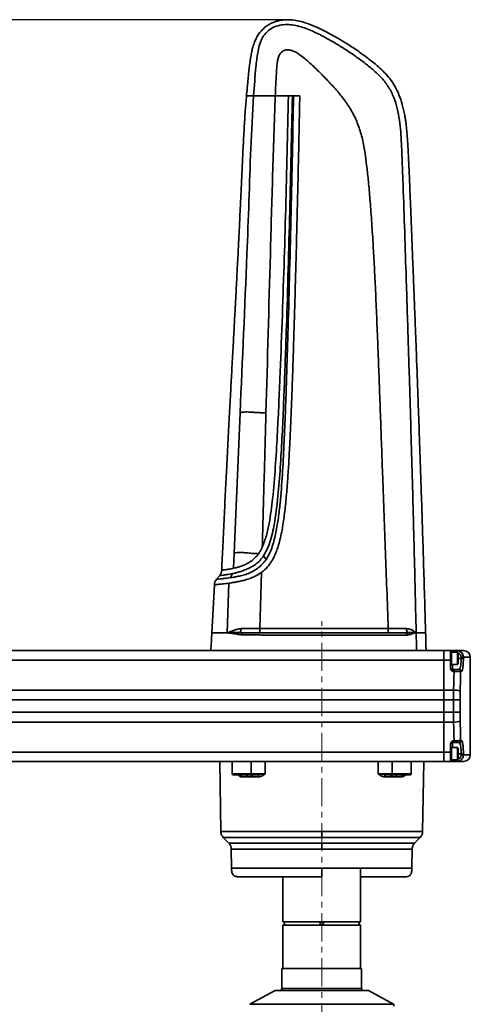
# Model space of a CAD drawing. Header units: millimetres. Extents: x 2633 to 6460, y 1296 to 5553.
# Tile 28 of 29: x 4961 to 5165, y 4302 to 4746. Entities that reach past the tile are written whole.
import ezdxf

# ---------------------------------------------------------------- set-up
doc = ezdxf.new("R2010")
doc.units = ezdxf.units.MM
doc.header["$PDSIZE"] = -1
doc.linetypes.add('CENTER', pattern=[10.16, 6.35, -1.27, 1.27, -1.27])
doc.linetypes.add('CENTERX2', pattern=[20.32, 12.7, -2.54, 2.54, -2.54])
doc.layers.add('中心线层', color=1, linetype='CENTER')
doc.layers.add('标注层', color=7, linetype='Continuous')
doc.dimstyles.new('ISO-25(3)', dxfattribs={"dimtxt": 8, "dimasz": 4.5, "dimexe": 3.5, "dimexo": 0.625, "dimtad": 1, "dimtoh": 1, "dimdec": 1, "dimtxsty": 'Standard', "dimcen": 2.5, "dimclrd": 4, "dimclre": 4, "dimclrt": 3, "dimadec": 0, "dimazin": 0, "dimtfac": 1, "dimtdec": 1, "dimtmove": 1, "dimatfit": 3, "dimfxl": 1, "dimarcsym": 0})

# ---------------------------------------------------------------- blocks, each defined once
blk = doc.blocks.new('_D')
at = {"layer": 'Defpoints', "color": 0, "transparency": 16777216}
for p in [(5081.79, 4746.06), (4012.4, 4171.57), (4172.67, 4171.57)]:
    blk.add_point(p, dxfattribs=at)
at = {"layer": '标注层', "color": 4, "lineweight": -2, "transparency": 16777216}
for p, q in [((5081.16, 4746.06), (4008.9, 4746.06)), ((4012.4, 4741.56), (4012.4, 4176.07)), ((4172.05, 4171.57), (4008.9, 4171.57))]:
    blk.add_line(p, q, dxfattribs=at)
at = {"layer": '标注层', "color": 4, "transparency": 16777216}
for points in [[(4011.65, 4741.56), (4013.15, 4741.56), (4012.4, 4746.06)], [(4011.65, 4176.07), (4013.15, 4176.07), (4012.4, 4171.57)]]:
    blk.add_solid(points, dxfattribs=at)
at = {"layer": '标注层', "color": 3, "transparency": 16777216, "insert": (4002.44, 4500.69), "char_height": 8, "attachment_point": 2, "rotation": 90}
blk.add_mtext('574,5', dxfattribs=at)
blk = doc.blocks.new('_D_4')
at = {"layer": 'Defpoints', "color": 0, "transparency": 16777216}
for p in [(4727.64, 4323.99), (5097.67, 4167.9), (4727.64, 4141.08)]:
    blk.add_point(p, dxfattribs=at)
at = {"layer": '标注层', "color": 4, "lineweight": -2, "transparency": 16777216}
for p, q in [((4727.64, 4323.37), (4727.64, 4137.58)), ((5097.67, 4167.28), (5097.67, 4137.58)), ((5093.17, 4141.08), (4732.14, 4141.08))]:
    blk.add_line(p, q, dxfattribs=at)
at = {"layer": '标注层', "color": 4, "transparency": 16777216}
for points in [[(4732.14, 4141.83), (4732.14, 4140.33), (4727.64, 4141.08)], [(5093.17, 4141.83), (5093.17, 4140.33), (5097.67, 4141.08)]]:
    blk.add_solid(points, dxfattribs=at)
at = {"layer": '标注层', "color": 3, "transparency": 16777216, "insert": (4914.1, 4149.71), "char_height": 8, "attachment_point": 2}
blk.add_mtext('370', dxfattribs=at)

msp = doc.modelspace()

# ---------------------------------------------------------------- linework, layer by layer
at = {"linetype": 'Continuous', "lineweight": 35}
for p, q in [((5066.97, 4711.81), (5066.97, 4711.81)), ((5076.75, 4711.81), (5082.68, 4711.81)), ((5082.68, 4711.81), (5084.43, 4711.81)), ((5085, 4711.81), (5084.43, 4711.81)), ((5085, 4711.81), (5087.8, 4711.81)), ((5058.22, 4505.52), (5060.86, 4568.83)), ((5057.96, 4498.71), (5058.22, 4505.52)), ((5071.44, 4504.31), (5072.6, 4502.68)), ((5051.67, 4495.46), (5050.22, 4493.73)), ((5069.78, 4471.5), (5070.5, 4496.86)), ((5049.27, 4491.3), (5048.1, 4469.43)), ((5054.97, 4469.57), (5055.86, 4491.97)), ((5069.78, 4469.57), (5069.78, 4471.5)), ((5069.78, 4471.5), (5127.71, 4471.5)), ((5055.15, 4469.57), (5054.97, 4469.57)), ((5061.26, 4468.62), (5060.03, 4468.82)), ((5060.69, 4469.7), (5062.08, 4469.57)), ((5135.39, 4469.57), (5136.63, 4469.7)), ((5137.31, 4468.8), (5136.26, 4468.61)), ((5140.27, 4469.57), (5140.18, 4469.57)), ((4932.59, 4461.57), (5152.67, 4461.57)), ((5152.67, 4461.57), (5152.67, 4457.31)), ((5152.67, 4461.57), (5155.67, 4461.57)), ((5155.67, 4457.31), (5155.67, 4461.57)), ((5156.17, 4460.82), (5155.67, 4460.82)), ((5158.87, 4460.82), (5156.17, 4460.82)), ((5156.17, 4455.32), (5156.17, 4460.82)), ((5156.17, 4460.82), (5156.17, 4455.53)), ((5156.67, 4461.57), (5158.54, 4461.57)), ((5156.67, 4461.57), (5156.67, 4460.82)), ((5158.54, 4461.57), (5161.67, 4461.57)), ((5158.54, 4460.82), (5158.54, 4461.57)), ((5159.17, 4460.52), (5158.87, 4460.82)), ((5158.87, 4455.32), (5158.87, 4460.82)), ((5159.17, 4460.52), (5159.17, 4455.62)), ((5160.56, 4458.07), (5159.17, 4458.07)), ((5160.56, 4458.07), (5160.56, 4458.57)), ((5160.56, 4458.57), (5161.55, 4458.57)), ((5160.56, 4458.07), (5161.55, 4458.07)), ((5161.55, 4458.57), (5161.55, 4458.07)), ((5164.67, 4458.57), (5161.55, 4458.57)), ((5164.67, 4414.57), (5164.67, 4458.57)), ((5152.67, 4457.31), (4662.67, 4457.31)), ((5152.67, 4457.31), (5152.67, 4443.78)), ((5155.67, 4457.31), (5152.67, 4457.31)), ((5155.67, 4457.31), (5155.67, 4453.93)), ((5155.67, 4455.32), (5156.17, 4455.32)), ((5156.17, 4455.53), (5156.17, 4455.32)), ((5156.17, 4455.32), (5158.87, 4455.32)), ((5156.67, 4455.32), (5156.67, 4453.07)), ((5158.87, 4455.32), (5159.17, 4455.62)), ((5156.67, 4453.07), (5156.67, 4452.22)), ((5156.67, 4453.07), (5157.36, 4453.07)), ((5157.36, 4452.22), (5156.67, 4452.22)), ((5157.36, 4453.07), (5157.36, 4452.22)), ((5159.34, 4453.07), (5159.63, 4453.07)), ((5160.62, 4452.07), (5160.32, 4452.07)), ((4662.67, 4443.78), (5152.67, 4443.78)), ((5152.67, 4443.78), (5152.67, 4439.33)), ((5152.67, 4443.78), (5157.14, 4443.78)), ((5157.09, 4439.33), (5157.14, 4443.78)), ((5160.09, 4443.34), (5160.04, 4439.33)), ((5152.67, 4439.33), (4662.67, 4439.33)), ((5152.67, 4433.81), (5152.67, 4439.33)), ((5157.09, 4439.33), (5152.67, 4439.33)), ((5160.04, 4439.33), (5157.09, 4439.33)), ((5157.09, 4433.81), (5157.09, 4439.33)), ((5160.04, 4439.33), (5160.04, 4433.81)), ((4662.67, 4433.81), (5152.67, 4433.81)), ((5152.67, 4433.81), (5152.67, 4429.36)), ((5152.67, 4433.81), (5157.09, 4433.81)), ((5157.14, 4429.36), (5157.09, 4433.81)), ((5160.04, 4433.81), (5157.09, 4433.81)), ((5160.04, 4433.81), (5160.09, 4429.8)), ((5152.67, 4429.36), (4662.67, 4429.36)), ((5152.67, 4429.36), (5152.67, 4415.83)), ((5157.14, 4429.36), (5152.67, 4429.36)), ((5155.67, 4415.83), (5155.67, 4419.21)), ((5156.67, 4420.92), (5157.36, 4420.92)), ((5156.67, 4420.92), (5156.67, 4420.07)), ((5157.36, 4420.07), (5156.67, 4420.07)), ((5156.67, 4420.07), (5156.67, 4417.82)), ((5157.36, 4420.07), (5157.36, 4420.92)), ((5159.63, 4420.07), (5159.34, 4420.07)), ((5160.32, 4421.07), (5160.62, 4421.07)), ((4662.67, 4415.83), (5152.67, 4415.83)), ((5152.67, 4415.83), (5152.67, 4411.57)), ((5152.67, 4415.83), (5155.67, 4415.83)), ((5156.17, 4417.82), (5155.67, 4417.82)), ((5155.67, 4415.83), (5155.67, 4411.57)), ((5158.87, 4417.82), (5156.17, 4417.82)), ((5156.17, 4412.32), (5156.17, 4417.82)), ((5156.17, 4417.82), (5156.17, 4412.53)), ((5159.17, 4417.52), (5158.87, 4417.82)), ((5158.87, 4412.32), (5158.87, 4417.82)), ((5159.17, 4417.52), (5159.17, 4412.62)), ((5160.56, 4415.07), (5159.17, 4415.07)), ((5160.56, 4415.07), (5161.55, 4415.07)), ((5160.56, 4414.57), (5160.56, 4415.07)), ((5160.56, 4414.57), (5161.55, 4414.57)), ((5161.55, 4415.07), (5161.55, 4414.57)), ((5161.55, 4414.57), (5164.67, 4414.57)), ((5152.67, 4411.57), (4662.67, 4411.57)), ((5051.67, 4411.57), (5052.22, 4380.02)), ((5057.32, 4411.57), (5057.32, 4406.07)), ((5065.88, 4406.07), (5065.85, 4411.57)), ((5072.16, 4411.57), (5072.22, 4406.06)), ((5123.12, 4406.06), (5123.19, 4411.57)), ((5129.5, 4411.57), (5129.46, 4406.07)), ((5138.03, 4406.07), (5138.03, 4411.57)), ((5143.12, 4380.02), (5143.67, 4411.57)), ((5155.67, 4411.57), (5152.67, 4411.57)), ((5155.67, 4412.32), (5156.17, 4412.32)), ((5156.17, 4412.53), (5156.17, 4412.32)), ((5156.17, 4412.32), (5158.87, 4412.32)), ((5156.67, 4412.32), (5156.67, 4411.57)), ((5158.54, 4411.57), (5156.67, 4411.57)), ((5158.54, 4412.32), (5158.54, 4411.57)), ((5161.67, 4411.57), (5158.54, 4411.57)), ((5158.87, 4412.32), (5159.17, 4412.62)), ((5057.32, 4406.07), (5065.88, 4406.07)), ((5065.53, 4405.57), (5057.82, 4405.57)), ((5064.19, 4404.59), (5061.55, 4404.59)), ((5066.31, 4404.59), (5064.19, 4404.59)), ((5069.39, 4404.59), (5066.31, 4404.59)), ((5129.04, 4404.59), (5125.96, 4404.59)), ((5131.16, 4404.59), (5129.04, 4404.59)), ((5129.46, 4406.07), (5138.03, 4406.07)), ((5137.53, 4405.57), (5129.82, 4405.57)), ((5133.79, 4404.59), (5131.16, 4404.59)), ((5052.22, 4380.02), (5097.67, 4380.02)), ((5097.67, 4380.02), (5143.12, 4380.02)), ((5053.3, 4377.36), (5055.79, 4374.7)), ((5053.3, 4377.36), (5097.67, 4377.36)), ((5055.79, 4374.7), (5097.67, 4374.7)), ((5097.67, 4377.36), (5142.05, 4377.36)), ((5097.67, 4374.7), (5139.56, 4374.7)), ((5139.56, 4374.7), (5142.05, 4377.36)), ((5056.86, 4372.04), (5057.01, 4363.5)), ((5056.86, 4372.04), (5097.67, 4372.04)), ((5097.67, 4372.04), (5138.48, 4372.04)), ((5138.33, 4363.5), (5138.48, 4372.04)), ((5057.01, 4363.5), (5097.67, 4363.5)), ((5097.67, 4363.5), (5138.33, 4363.5)), ((5115.17, 4339.32), (5115.17, 4363.07)), ((5115.17, 4339.32), (5115.17, 4363.07)), ((5080.17, 4359.57), (5080.17, 4339.32)), ((5080.17, 4359.57), (5080.17, 4339.32)), ((5080.17, 4339.32), (5097.67, 4339.32)), ((5097.67, 4339.32), (5115.17, 4339.32)), ((5080.17, 4337.82), (5080.17, 4318.27)), ((5080.17, 4337.82), (5080.17, 4318.27)), ((5097.67, 4337.82), (5080.17, 4337.82)), ((5115.17, 4337.82), (5097.67, 4337.82)), ((5115.17, 4318.27), (5115.17, 4337.82)), ((5115.17, 4318.27), (5115.17, 4337.82)), ((5079.67, 4318.27), (5079.67, 4309.27)), ((5079.67, 4318.27), (5115.67, 4318.27)), ((5115.67, 4309.27), (5115.67, 4318.27)), ((5076.62, 4308.24), (5065.25, 4302.08)), ((5118.73, 4308.24), (5076.62, 4308.24)), ((5118.61, 4308.27), (5076.74, 4308.27)), ((5079.67, 4309.27), (5115.67, 4309.27)), ((5130.09, 4302.08), (5118.73, 4308.24)), ((5065.25, 4302.08), (5130.09, 4302.08))]:
    msp.add_line(p, q, dxfattribs=at)
at = {"linetype": 'Continuous', "lineweight": 35, "flags": 128}
for points in [[(5057.37, 4496.28), (5056.92, 4495.38), (5056.47, 4494.48)], [(5068.77, 4405.57), (5068.89, 4405.55), (5069, 4405.5), (5069.11, 4405.41), (5069.2, 4405.28), (5069.28, 4405.13), (5069.34, 4404.96), (5069.37, 4404.78), (5069.39, 4404.59)], [(5126.58, 4405.57), (5126.46, 4405.55), (5126.34, 4405.5), (5126.24, 4405.41), (5126.14, 4405.28), (5126.07, 4405.13), (5126.01, 4404.96), (5125.97, 4404.78), (5125.96, 4404.59)]]:
    msp.add_lwpolyline(points, dxfattribs=at)
at = {"linetype": 'Continuous', "lineweight": 35}
for centre, radius, start, end in [((5062.17, 4468.66), 0.912, 96.0891, 182.9144), ((5135.32, 4468.63), 0.938, 358.3686, 86.1082), ((5161.67, 4458.57), 3, 0, 90), ((5156.67, 4454.07), 1, 180, 270), ((5159.33, 4452.08), 0.993, 359.5847, 89.5786), ((5159.62, 4452.08), 0.993, 359.6127, 89.6074), ((5157.51, 4436.2), 7.6, 70.0909, 92.7758), ((5157.51, 4436.94), 7.6, 267.2242, 289.9091), ((5156.67, 4419.07), 1, 90, 180), ((5159.33, 4421.06), 0.993, 270.4214, 0.4153), ((5159.62, 4421.06), 0.993, 270.3926, 0.3873), ((5161.67, 4414.57), 3, 270, 0), ((5057.82, 4406.07), 0.5, 180, 270), ((5060.65, 4404.67), 0.909, 354.8546, 82.5455), ((5063.3, 4404.69), 0.892, 353.2937, 79.9076), ((5065.44, 4406.01), 0.447, 281.107, 7.8974), ((5065.44, 4404.71), 0.882, 352.1037, 77.5461), ((5129.91, 4404.71), 0.882, 102.4539, 187.8963), ((5129.9, 4406.01), 0.447, 172.1026, 258.893), ((5132.04, 4404.69), 0.892, 100.0924, 186.7063), ((5134.7, 4404.67), 0.909, 97.4545, 185.1454), ((5137.53, 4406.07), 0.5, 270, 0), ((5080.17, 4338.57), 0.75, 270, 90), ((5115.17, 4338.57), 0.75, 90, 270), ((5076.74, 4308.02), 0.25, 90, 118.4707), ((5078.67, 4309.27), 1, 270, 0), ((5116.67, 4309.27), 1, 180, 270), ((5118.61, 4308.02), 0.25, 61.5293, 90), ((5129.85, 4301.64), 0.5, 289.8449, 61.5293)]:
    msp.add_arc(centre, radius, start, end, dxfattribs=at)
for centre, ratio, start_param, end_param in [((4864.67, 4788.46), 0.15, 4.537419, 4.541744), ((4864.67, 4788.01), 0.151515, 4.537419, 4.541896), ((4864.67, 4084.68), 0.15, 4.883034, 4.887359), ((4864.67, 4085.13), 0.151515, 4.882882, 4.887359)]:
    msp.add_ellipse(centre, major_axis=(0, 1980), ratio=ratio, start_param=start_param, end_param=end_param, dxfattribs=at)
for points, knots in [([(5144.52, 4469.57), (5144.46, 4471.67), (5144.25, 4479.13), (5143.88, 4491.61), (5143.42, 4506.7), (5142.97, 4520.8), (5142.54, 4533.9), (5142.13, 4546.04), (5141.74, 4557.28), (5141.37, 4567.74), (5140.99, 4578.32), (5140.6, 4588.91), (5140.2, 4599.42), (5139.84, 4608.91), (5139.51, 4617.48), (5139.21, 4625.19), (5138.93, 4632.12), (5138.66, 4639.03), (5138.39, 4645.82), (5138.13, 4652.42), (5137.9, 4658.08), (5137.7, 4662.96), (5137.52, 4667.45), (5137.35, 4671.57), (5137.19, 4675.37), (5137.05, 4678.6), (5136.89, 4682.08), (5136.72, 4685.7), (5136.52, 4689.38), (5136.33, 4692.4), (5136.14, 4694.96), (5135.93, 4697.22), (5135.69, 4699.27), (5135.42, 4701.21), (5134.94, 4704.05), (5134.1, 4707.77), (5132.63, 4712.17), (5130.73, 4716.11), (5128.47, 4719.47), (5125.96, 4722.33), (5123.5, 4724.64), (5121.17, 4726.6), (5118.97, 4728.32), (5116.69, 4730.03), (5114.35, 4731.71), (5111.93, 4733.36), (5109.15, 4735.18), (5105.7, 4737.3), (5101.96, 4739.43), (5098.15, 4741.43), (5094.4, 4743.2), (5090.6, 4744.67), (5086.92, 4745.64), (5083.7, 4746.08), (5080.79, 4746.08), (5078.3, 4745.7), (5076.23, 4745.07), (5074.31, 4744.21), (5072.28, 4742.92), (5070.1, 4740.88), (5068.46, 4738.46), (5067.33, 4735.97), (5066.65, 4733.87), (5066.11, 4731.63), (5065.65, 4729.15), (5065.27, 4726.54), (5064.93, 4723.79), (5064.61, 4720.89), (5064.26, 4717.34), (5063.97, 4714.24), (5063.8, 4712.31), (5063.76, 4711.81)], [0, 0, 0, 0, 0.017987, 0.064051, 0.107182, 0.147507, 0.185153, 0.219639, 0.251779, 0.281689, 0.309485, 0.342615, 0.372615, 0.399721, 0.424166, 0.44617, 0.465948, 0.483704, 0.505531, 0.524266, 0.540359, 0.554207, 0.566161, 0.578893, 0.589628, 0.598771, 0.606646, 0.619565, 0.629826, 0.638287, 0.645504, 0.651888, 0.657741, 0.663276, 0.668632, 0.682517, 0.695896, 0.708401, 0.7199, 0.730618, 0.740976, 0.748787, 0.756775, 0.764955, 0.773242, 0.781496, 0.790079, 0.801766, 0.816261, 0.827002, 0.838665, 0.851818, 0.861931, 0.871265, 0.879606, 0.886807, 0.892814, 0.898112, 0.904859, 0.913296, 0.923583, 0.92967, 0.93679, 0.942486, 0.949436, 0.958361, 0.965109, 0.973294, 0.983334, 0.995749, 1, 1, 1, 1]), ([(5066.97, 4711.81), (5067.28, 4716.13), (5067.66, 4721.52), (5068.34, 4727.98), (5068.77, 4731.2), (5069.42, 4734.38), (5070.53, 4737.44), (5072.37, 4740.16), (5074.91, 4742.23), (5077.93, 4743.51), (5081.17, 4743.98), (5084.42, 4743.79), (5087.6, 4743.13), (5090.69, 4742.12), (5094.55, 4740.51), (5098.87, 4738.3), (5103.68, 4735.57), (5108.15, 4732.82), (5112.52, 4729.89), (5116.76, 4726.79), (5120.88, 4723.52), (5124.73, 4719.94), (5127.97, 4715.77), (5130.29, 4711.03), (5131.82, 4705.98), (5132.79, 4700.76), (5133.49, 4693.7), (5133.87, 4684.83), (5134.66, 4663.55), (5135.54, 4636.37), (5136.6, 4603.83), (5137.44, 4576.57), (5138.23, 4549.83), (5138.96, 4523.08), (5139.65, 4496.32), (5140.06, 4478.49), (5140.27, 4469.57)], [0, 0, 0, 0, 0.037973, 0.047467, 0.056959, 0.066448, 0.075924, 0.085388, 0.094847, 0.10431, 0.113781, 0.123262, 0.132748, 0.142238, 0.151729, 0.169413, 0.184792, 0.200158, 0.215523, 0.230889, 0.246253, 0.261611, 0.276955, 0.2923, 0.307652, 0.323181, 0.338756, 0.369909, 0.401064, 0.525694, 0.608624, 0.686807, 0.765105, 0.843405, 0.921702, 1, 1, 1, 1]), ([(5076.75, 4711.81), (5076.8, 4713.1), (5076.89, 4715.49), (5077.06, 4719.08), (5077.26, 4722.56), (5077.5, 4725.54), (5077.83, 4727.91), (5078.18, 4729.37), (5078.69, 4730.46), (5079.24, 4731.18), (5079.91, 4731.77), (5080.68, 4732.21), (5081.51, 4732.46), (5082.7, 4732.56), (5084.02, 4732.29), (5085.39, 4731.71), (5086.59, 4731.06), (5089.03, 4729.44), (5092.46, 4726.5), (5096.8, 4722.33), (5101.09, 4717.89), (5105.15, 4713.39), (5108.91, 4708.68), (5111.99, 4703.64), (5114.4, 4698.09), (5116.17, 4692.1), (5117.23, 4686.19), (5118.01, 4680.12), (5118.7, 4673.59), (5119.25, 4667.29), (5119.71, 4661.57), (5120.06, 4656.78), (5120.4, 4651.75), (5120.72, 4646.79), (5121.01, 4641.9), (5121.28, 4637.09), (5121.54, 4632.07), (5121.9, 4624.69), (5122.35, 4614.81), (5122.86, 4602.44), (5123.33, 4590.01), (5123.8, 4577.41), (5124.25, 4564.89), (5124.71, 4552.23), (5125.22, 4538.21), (5125.79, 4522.75), (5126.41, 4505.94), (5127.05, 4488.9), (5127.49, 4477.45), (5127.71, 4471.5)], [0, 0, 0, 0, 0.01297, 0.024032, 0.036048, 0.048063, 0.054069, 0.060069, 0.063069, 0.066068, 0.069067, 0.072065, 0.074824, 0.077674, 0.084041, 0.088037, 0.092651, 0.097683, 0.117481, 0.137833, 0.158179, 0.179455, 0.198734, 0.218666, 0.238639, 0.259365, 0.281242, 0.298899, 0.320873, 0.347171, 0.362475, 0.378564, 0.39544, 0.413103, 0.428534, 0.444666, 0.461499, 0.479032, 0.518964, 0.560869, 0.603437, 0.643963, 0.687623, 0.72934, 0.771197, 0.828609, 0.884875, 0.940218, 1, 1, 1, 1]), ([(5063.76, 4711.81), (5063.58, 4709.6), (5063.16, 4704.68), (5062.67, 4696.82), (5062.22, 4688.15), (5061.8, 4679.27), (5061.4, 4670.64), (5061.05, 4663.19), (5060.77, 4657.17), (5060.54, 4652.6), (5060.34, 4648.54), (5060.14, 4644.54), (5059.92, 4640.18), (5059.66, 4635.15), (5059.36, 4629.36), (5059.01, 4622.71), (5058.62, 4615.31), (5058.18, 4607.09), (5057.68, 4597.94), (5057.16, 4588.36), (5056.62, 4578.37), (5056.06, 4567.95), (5055.46, 4556.49), (5054.86, 4544.88), (5054.26, 4533.17), (5053.68, 4521.43), (5053.11, 4509.55), (5052.74, 4501.57), (5052.57, 4497.83)], [0, 0, 0, 0, 0.031049, 0.069186, 0.110292, 0.152509, 0.193624, 0.231275, 0.256928, 0.278017, 0.295303, 0.313821, 0.33413, 0.356395, 0.384306, 0.415292, 0.449711, 0.487977, 0.530571, 0.578055, 0.622198, 0.670705, 0.724091, 0.782951, 0.833477, 0.888175, 0.947461, 1, 1, 1, 1]), ([(5060.86, 4568.83), (5061.92, 4592.66), (5063.34, 4624.43), (5064.9, 4664.16), (5065.61, 4688), (5066.52, 4703.88), (5066.97, 4711.81)], [0, 0, 0, 0, 0.500004, 0.666673, 0.833341, 1, 1, 1, 1]), ([(5063.76, 4711.81), (5063.83, 4711.81), (5063.98, 4711.81), (5065.07, 4711.81), (5066.34, 4711.81), (5066.97, 4711.81)], [0, 0, 0, 0, 0.331161, 0.663413, 1, 1, 1, 1]), ([(5066.97, 4711.81), (5067.19, 4711.81), (5067.62, 4711.81), (5069.1, 4711.81), (5070.43, 4711.81), (5071.29, 4711.81), (5071.85, 4711.81), (5072.55, 4711.81), (5073.48, 4711.81), (5074.82, 4711.81), (5075.94, 4711.81), (5076.75, 4711.81)], [0, 0, 0, 0, 0.117158, 0.2404316, 0.3608726, 0.4769741, 0.5966746, 0.7139571, 0.7732488, 0.8382456, 1, 1, 1, 1]), ([(5087.8, 4711.81), (5087.7, 4706.85), (5087.5, 4696.84), (5087.16, 4681.7), (5086.8, 4666.16), (5086.43, 4650.95), (5086.05, 4636.39), (5085.77, 4626.06), (5085.58, 4619.35), (5085.48, 4616.01), (5085.38, 4612.72), (5085.29, 4609.49), (5085.19, 4606.31), (5085.07, 4602.35), (5084.92, 4597.67), (5084.75, 4592.33), (5084.58, 4587.22), (5084.41, 4582.34), (5084.23, 4577.37), (5084.05, 4572.75), (5083.88, 4568.47), (5083.73, 4564.82), (5083.57, 4561.33), (5083.42, 4557.99), (5083.27, 4554.81), (5083.11, 4551.78), (5082.93, 4548.41), (5082.72, 4544.73), (5082.47, 4540.78), (5082.2, 4536.94), (5081.89, 4533.02), (5081.54, 4529.07), (5081.15, 4525.3), (5080.71, 4521.74), (5080.22, 4518.37), (5079.63, 4514.96), (5078.92, 4511.7), (5078.11, 4508.77), (5077.27, 4506.32), (5076.39, 4504.23), (5075.41, 4502.36), (5074.35, 4500.73), (5072.84, 4498.81), (5071.44, 4497.64), (5070.5, 4496.86)], [0, 0, 0, 0, 0.068339, 0.137847, 0.208526, 0.282391, 0.34747, 0.409078, 0.42464, 0.439964, 0.45505, 0.469898, 0.484508, 0.49888, 0.524443, 0.548959, 0.572427, 0.594847, 0.616221, 0.640953, 0.658433, 0.6752, 0.691252, 0.70659, 0.721214, 0.735124, 0.748321, 0.767755, 0.785895, 0.802742, 0.820862, 0.83995, 0.857341, 0.87304, 0.889436, 0.904219, 0.920694, 0.935394, 0.945988, 0.956349, 0.966537, 0.974982, 0.983161, 1, 1, 1, 1]), ([(5082.68, 4711.81), (5082.29, 4694.79), (5081.51, 4660.74), (5080.15, 4618.18), (5078.85, 4584.14), (5077.87, 4562.35), (5076.8, 4544.33), (5075.88, 4532.95), (5074.88, 4524.49), (5074, 4518.94), (5072.89, 4513.42), (5071.54, 4509.91), (5070.87, 4508.16)], [0, 0, 0, 0, 0.25, 0.500005, 0.625006, 0.750008, 0.820009, 0.890007, 0.917507, 0.945005, 0.972498, 1, 1, 1, 1]), ([(5071.44, 4504.31), (5072.19, 4505.64), (5073.64, 4508.24), (5074.94, 4512.48), (5076.58, 4519.52), (5077.85, 4529.6), (5078.92, 4542.57), (5079.69, 4555.58), (5080.31, 4568.59), (5080.85, 4581.61), (5081.33, 4594.63), (5082.21, 4620.66), (5083.31, 4659.73), (5084.05, 4694.45), (5084.43, 4711.81)], [0, 0, 0, 0, 0.021835, 0.04264, 0.063449, 0.125865, 0.188302, 0.250741, 0.313178, 0.375617, 0.438055, 0.500494, 0.750249, 1, 1, 1, 1]), ([(5072.54, 4568.83), (5073.2, 4592.67), (5074.19, 4628.42), (5075.5, 4676.08), (5076.33, 4699.9), (5076.75, 4711.81)], [0, 0, 0, 0, 0.500003, 0.750003, 1, 1, 1, 1]), ([(5085, 4711.81), (5084.63, 4694.29), (5083.88, 4659.26), (5082.78, 4615.45), (5081.73, 4580.42), (5080.92, 4558.53), (5079.98, 4541.03), (5079.17, 4530.11), (5078.17, 4521.4), (5077.3, 4515.99), (5076.34, 4511.72), (5075.42, 4508.57), (5074.27, 4505.49), (5073.15, 4503.61), (5072.6, 4502.68)], [0, 0, 0, 0, 0.250041, 0.500083, 0.625104, 0.750123, 0.812631, 0.875138, 0.906393, 0.937642, 0.953268, 0.968892, 0.984514, 1, 1, 1, 1]), ([(5060.86, 4568.83), (5061.43, 4568.98), (5062.31, 4569.19), (5064.06, 4569.21), (5065.58, 4569.13), (5067.27, 4569.01), (5069.04, 4568.9), (5070.81, 4568.83), (5071.97, 4568.83), (5072.54, 4568.83)], [0, 0, 0, 0, 0.269526, 0.407712, 0.541996, 0.668404, 0.785388, 0.89467, 1, 1, 1, 1]), ([(5070.87, 4508.16), (5071.14, 4518.27), (5071.69, 4538.5), (5072.26, 4558.72), (5072.54, 4568.83)], [0, 0, 0, 0, 0.5, 1, 1, 1, 1]), ([(5069.22, 4505.27), (5069.52, 4505.73), (5070.14, 4506.66), (5070.62, 4507.66), (5070.87, 4508.16)], [0, 0, 0, 0, 0.4959715, 1, 1, 1, 1]), ([(5072.6, 4502.68), (5072.05, 4501.94), (5070.95, 4500.46), (5068.84, 4498.65), (5066.49, 4497.21), (5064.41, 4496.3), (5062.81, 4495.76), (5061.25, 4495.31), (5059.52, 4494.95), (5057.89, 4494.69), (5057.05, 4494.57), (5056.63, 4494.51)], [0, 0, 0, 0, 0.122112, 0.244462, 0.366758, 0.488714, 0.549571, 0.61279, 0.742371, 0.871364, 1, 1, 1, 1]), ([(5057.37, 4496.28), (5057.72, 4496.36), (5058.43, 4496.52), (5059.86, 4496.9), (5061.58, 4497.41), (5063.56, 4498.14), (5065.76, 4499.13), (5067.95, 4500.48), (5069.92, 4502.2), (5070.94, 4503.61), (5071.44, 4504.31)], [0, 0, 0, 0, 0.122043, 0.245911, 0.370352, 0.495412, 0.621087, 0.747214, 0.873566, 1, 1, 1, 1]), ([(5057.96, 4498.71), (5058.31, 4498.79), (5059.01, 4498.94), (5060.45, 4499.32), (5062.14, 4499.89), (5064.07, 4500.76), (5066.15, 4502.03), (5067.93, 4503.58), (5068.84, 4504.77), (5069.22, 4505.27)], [0, 0, 0, 0, 0.149674, 0.296603, 0.444204, 0.592536, 0.741585, 0.891217, 1, 1, 1, 1]), ([(5058.22, 4505.52), (5058.63, 4505.61), (5059.45, 4505.79), (5061.25, 4505.83), (5063.5, 4505.69), (5066.2, 4505.41), (5068.25, 4505.31), (5069.22, 4505.27)], [0, 0, 0, 0, 0.195344, 0.398341, 0.596853, 0.809755, 1, 1, 1, 1]), ([(5052.57, 4497.83), (5052.52, 4497.38), (5052.41, 4496.49), (5051.88, 4495.76), (5051.62, 4495.4)], [0, 0, 0, 0, 0.500886, 1, 1, 1, 1]), ([(5052.57, 4497.83), (5052.64, 4497.83), (5052.77, 4497.85), (5053.88, 4497.99), (5055.55, 4498.23), (5057.16, 4498.55), (5057.96, 4498.71)], [0, 0, 0, 0, 0.248472, 0.498609, 0.749082, 1, 1, 1, 1]), ([(5050.26, 4493.78), (5049.98, 4493.41), (5049.43, 4492.67), (5049.33, 4491.75), (5049.27, 4491.3)], [0, 0, 0, 0, 0.4996167, 1, 1, 1, 1]), ([(5056.47, 4494.48), (5055.55, 4494.36), (5053.71, 4494.1), (5051.77, 4493.91), (5050.49, 4493.8), (5050.33, 4493.78), (5050.25, 4493.77)], [0, 0, 0, 0, 0.250616, 0.500746, 0.750502, 1, 1, 1, 1]), ([(5051.63, 4495.41), (5051.63, 4495.41), (5051.5, 4495.4), (5051.93, 4495.44), (5053, 4495.57), (5054.81, 4495.8), (5056.52, 4496.12), (5057.37, 4496.28)], [0, 0, 0, 0, 0.0027787, 0.2516511, 0.5007116, 0.7501285, 1, 1, 1, 1]), ([(5070.5, 4496.86), (5069.78, 4496.38), (5068.34, 4495.41), (5065.96, 4494.35), (5063.59, 4493.54), (5061.43, 4492.98), (5059.6, 4492.59), (5057.61, 4492.23), (5056.56, 4492.08), (5055.86, 4491.97)], [0, 0, 0, 0, 0.13103, 0.26197, 0.392569, 0.519176, 0.640134, 0.760509, 1, 1, 1, 1]), ([(5056.63, 4494.51), (5056.6, 4494.5), (5056.55, 4494.5), (5056.5, 4494.49), (5056.47, 4494.48)], [0, 0, 0, 0, 0.500029, 1, 1, 1, 1]), ([(5055.86, 4491.97), (5054.88, 4491.85), (5052.94, 4491.61), (5050.86, 4491.43), (5049.64, 4491.34), (5049.13, 4491.28), (5049.27, 4491.3), (5049.27, 4491.3)], [0, 0, 0, 0, 0.2506353, 0.50076, 0.7504897, 0.9999981, 1, 1, 1, 1]), ([(5055.15, 4469.59), (5055.39, 4469.66), (5055.86, 4469.79), (5056.68, 4470.16), (5057.51, 4470.52), (5058.28, 4470.82), (5058.83, 4471.02), (5059.77, 4471.31), (5060.64, 4471.4), (5061.35, 4471.48)], [0, 0, 0, 0, 0.158624, 0.313424, 0.500287, 0.602121, 0.684703, 0.748395, 1, 1, 1, 1]), ([(5061.35, 4471.48), (5061.33, 4471.22), (5061.28, 4470.72), (5061.04, 4470.09), (5060.82, 4469.8), (5060.69, 4469.71), (5060.69, 4469.7)], [0, 0, 0, 0, 0.328772, 0.657544, 0.986316, 1, 1, 1, 1]), ([(5061.35, 4471.48), (5061.93, 4471.48), (5063.18, 4471.48), (5065.31, 4471.49), (5067.55, 4471.5), (5069.05, 4471.5), (5069.78, 4471.5)], [0, 0, 0, 0, 0.225948, 0.4844397, 0.7503476, 1, 1, 1, 1]), ([(5127.71, 4471.5), (5128.43, 4471.5), (5129.88, 4471.5), (5132, 4471.48), (5133.99, 4471.47), (5135.2, 4471.47), (5135.79, 4471.47), (5135.82, 4471.47)], [0, 0, 0, 0, 0.247598, 0.499687, 0.738751, 0.987166, 1, 1, 1, 1]), ([(5136.63, 4469.7), (5136.63, 4469.71), (5136.47, 4469.8), (5136.19, 4470.09), (5135.9, 4470.72), (5135.84, 4471.22), (5135.82, 4471.47)], [0, 0, 0, 0, 0.012379, 0.341586, 0.670793, 1, 1, 1, 1]), ([(5135.82, 4471.47), (5136.34, 4471.43), (5137.39, 4471.33), (5138.4, 4470.86), (5139.02, 4470.48), (5139.3, 4470.27), (5139.43, 4470.16), (5139.61, 4470.02), (5139.81, 4469.84), (5140, 4469.69), (5140.1, 4469.63), (5140.15, 4469.6), (5140.17, 4469.58), (5140.18, 4469.58), (5140.18, 4469.57), (5140.18, 4469.57), (5140.18, 4469.57), (5140.18, 4469.57), (5140.18, 4469.57), (5140.18, 4469.57)], [0, 0, 0, 0, 0.249802, 0.50017, 0.624551, 0.707842, 0.733643, 0.749094, 0.874342, 0.937189, 0.968632, 0.986885, 0.996606, 0.999079, 0.999723, 0.999902, 0.999959, 0.999981, 1, 1, 1, 1]), ([(5048.11, 4469.62), (5048.04, 4468.31), (5047.9, 4465.63), (5047.76, 4462.95), (5047.69, 4461.57)], [0, 0, 0, 0, 0.487263, 1, 1, 1, 1]), ([(5054.97, 4469.57), (5053.74, 4469.57), (5051.28, 4469.57), (5049.2, 4469.57), (5048.19, 4469.57), (5048.19, 4469.57), (5048.19, 4469.57)], [0, 0, 0, 0, 0.30713, 0.614201, 0.845102, 1, 1, 1, 1]), ([(5055.15, 4469.57), (5055.15, 4469.57), (5055.18, 4469.58), (5055.31, 4469.58), (5055.83, 4469.61), (5056.89, 4469.68), (5058.51, 4469.88), (5059.96, 4469.76), (5060.69, 4469.7)], [0, 0, 0, 0, 0.0040686, 0.0203431, 0.0854421, 0.3459179, 0.6737113, 1, 1, 1, 1]), ([(5060.03, 4468.82), (5059.29, 4468.99), (5057.86, 4469.31), (5056.35, 4469.47), (5055.47, 4469.55), (5055.2, 4469.56), (5055.15, 4469.57)], [0, 0, 0, 0, 0.422139, 0.817765, 0.962194, 1, 1, 1, 1]), ([(5136.26, 4468.61), (5135.57, 4468.61), (5134.18, 4468.61), (5131.65, 4468.61), (5128.99, 4468.61), (5126.14, 4468.61), (5122.78, 4468.61), (5114.83, 4468.6), (5102.66, 4468.6), (5090.09, 4468.61), (5081.34, 4468.6), (5077.05, 4468.6), (5073.43, 4468.61), (5070.53, 4468.61), (5067.83, 4468.62), (5065.36, 4468.62), (5063.17, 4468.62), (5061.9, 4468.62), (5061.26, 4468.62)], [0, 0, 0, 0, 0.0487934, 0.0973944, 0.1309248, 0.1644711, 0.2101437, 0.25598, 0.4555923, 0.6552487, 0.7155871, 0.7758913, 0.812117, 0.8482486, 0.8851303, 0.9220707, 0.9610052, 1, 1, 1, 1]), ([(5062.08, 4469.57), (5062.69, 4469.57), (5063.92, 4469.57), (5066.01, 4469.57), (5068.35, 4469.57), (5070.89, 4469.57), (5073.64, 4469.57), (5077.15, 4469.57), (5081.37, 4469.57), (5090.1, 4469.57), (5102.64, 4469.57), (5114.75, 4469.57), (5122.6, 4469.57), (5125.82, 4469.57), (5128.51, 4469.57), (5131.01, 4469.57), (5133.41, 4469.57), (5134.73, 4469.57), (5135.39, 4469.57)], [0, 0, 0, 0, 0.038573, 0.077083, 0.112668, 0.148193, 0.183322, 0.218546, 0.28003, 0.341548, 0.546037, 0.750481, 0.795654, 0.84066, 0.87287, 0.905064, 0.952433, 1, 1, 1, 1]), ([(5136.63, 4469.7), (5137.34, 4469.76), (5138.57, 4469.85), (5139.54, 4469.67), (5140, 4469.59), (5140.14, 4469.58), (5140.18, 4469.57), (5140.18, 4469.57)], [0, 0, 0, 0, 0.469882, 0.826027, 0.951719, 0.994278, 1, 1, 1, 1]), ([(5136.63, 4469.7), (5136.72, 4469.66), (5136.89, 4469.58), (5137.1, 4469.37), (5137.26, 4469.1), (5137.29, 4468.9), (5137.31, 4468.8)], [0, 0, 0, 0, 0.250001, 0.500002, 0.750001, 1, 1, 1, 1]), ([(5140.18, 4469.57), (5140.18, 4469.57), (5140.18, 4469.57), (5140.18, 4469.57), (5140.18, 4469.57), (5140.18, 4469.57), (5140.18, 4469.57), (5140.17, 4469.57), (5140.16, 4469.57), (5140.08, 4469.56), (5139.66, 4469.49), (5139.15, 4469.35), (5138.28, 4469.13), (5137.75, 4468.95), (5137.31, 4468.8)], [0, 0, 0, 0, 0.000035, 0.000105, 0.000413, 0.00072, 0.001951, 0.004411, 0.009332, 0.019176, 0.097972, 0.525165, 0.600675, 1, 1, 1, 1]), ([(5140.45, 4461.57), (5140.42, 4463.06), (5140.36, 4465.73), (5140.3, 4468.4), (5140.27, 4469.57)], [0, 0, 0, 0, 0.559999, 1, 1, 1, 1]), ([(5140.27, 4469.57), (5141.15, 4469.57), (5142.9, 4469.57), (5144.3, 4469.57), (5144.41, 4469.57), (5144.46, 4469.57)], [0, 0, 0, 0, 0.351348, 0.702678, 1, 1, 1, 1]), ([(5144.75, 4461.57), (5144.71, 4462.86), (5144.64, 4465.54), (5144.56, 4468.23), (5144.52, 4469.62)], [0, 0, 0, 0, 0.481299, 1, 1, 1, 1]), ([(5140.45, 4461.57), (5139.84, 4461.57), (5138.63, 4461.57), (5136.45, 4461.57), (5134.16, 4461.57), (5132.12, 4461.57), (5129.69, 4461.57), (5126.78, 4461.57), (5123.45, 4461.57), (5115.77, 4461.57), (5103.95, 4461.57), (5091.36, 4461.57), (5082.09, 4461.57), (5077.1, 4461.57), (5073.11, 4461.57), (5070.15, 4461.57), (5067.42, 4461.57), (5064.78, 4461.57), (5062.34, 4461.57), (5060.08, 4461.57), (5057.28, 4461.57), (5054.05, 4461.57), (5050.89, 4461.57), (5048.83, 4461.57), (5047.81, 4461.57), (5047.79, 4461.57), (5047.78, 4461.57)], [0, 0, 0, 0, 0.045149, 0.090125, 0.111866, 0.13357, 0.155532, 0.177497, 0.203839, 0.23027, 0.34699, 0.46376, 0.507448, 0.551109, 0.573437, 0.595704, 0.618199, 0.640733, 0.668935, 0.697299, 0.725652, 0.787736, 0.849951, 0.911906, 0.962713, 1, 1, 1, 1]), ([(5155.67, 4461.57), (5155.69, 4461.57), (5155.74, 4461.57), (5156.11, 4461.57), (5156.47, 4461.57), (5156.67, 4461.57), (5156.67, 4461.57)], [0, 0, 0, 0, 0.247749, 0.586728, 0.996915, 1, 1, 1, 1]), ([(5158.54, 4461.57), (5158.88, 4461.54), (5159.57, 4461.47), (5160.48, 4460.94), (5161.16, 4460.17), (5161.51, 4459.33), (5161.54, 4458.78), (5161.55, 4458.57)], [0, 0, 0, 0, 0.216955, 0.434216, 0.65081, 0.865595, 1, 1, 1, 1]), ([(5160.56, 4458.57), (5160.56, 4458.71), (5160.53, 4459.08), (5160.3, 4459.64), (5159.84, 4460.14), (5159.42, 4460.43), (5159.16, 4460.47), (5159.13, 4460.47)], [0, 0, 0, 0, 0.165365, 0.429821, 0.696966, 0.965444, 1, 1, 1, 1]), ([(5159.63, 4453.07), (5159.71, 4453.1), (5159.89, 4453.16), (5160.16, 4453.78), (5160.39, 4454.91), (5160.54, 4456.4), (5160.56, 4457.51), (5160.56, 4458.07)], [0, 0, 0, 0, 0.149978, 0.365043, 0.577586, 0.788881, 1, 1, 1, 1]), ([(5161.55, 4458.07), (5161.54, 4457.4), (5161.53, 4456.06), (5161.38, 4454.28), (5161.15, 4452.92), (5160.88, 4452.18), (5160.69, 4452.1), (5160.62, 4452.07)], [0, 0, 0, 0, 0.211319, 0.422754, 0.635314, 0.850225, 1, 1, 1, 1]), ([(5156.67, 4452.22), (5156.67, 4452.22), (5156.47, 4452.42), (5156.11, 4452.78), (5155.74, 4453.37), (5155.69, 4453.76), (5155.67, 4453.93)], [0, 0, 0, 0, 0.003085, 0.413272, 0.752251, 1, 1, 1, 1]), ([(5157.36, 4453.07), (5157.39, 4453.07), (5157.64, 4453.07), (5158.12, 4453.07), (5158.7, 4453.07), (5159.15, 4453.07), (5159.28, 4453.07), (5159.34, 4453.07)], [0, 0, 0, 0, 0.02959, 0.269562, 0.51219, 0.756117, 1, 1, 1, 1]), ([(5160.32, 4452.07), (5160.23, 4452.09), (5160.05, 4452.12), (5159.38, 4452.17), (5158.5, 4452.2), (5157.78, 4452.21), (5157.4, 4452.22), (5157.36, 4452.22)], [0, 0, 0, 0, 0.243254, 0.486872, 0.729693, 0.970311, 1, 1, 1, 1]), ([(5155.67, 4419.21), (5155.69, 4419.38), (5155.74, 4419.77), (5156.11, 4420.36), (5156.47, 4420.72), (5156.67, 4420.92), (5156.67, 4420.92)], [0, 0, 0, 0, 0.247749, 0.586728, 0.996915, 1, 1, 1, 1]), ([(5157.36, 4420.92), (5157.66, 4420.93), (5158.26, 4420.93), (5159.12, 4420.96), (5159.83, 4421), (5160.2, 4421.04), (5160.3, 4421.06), (5160.32, 4421.07)], [0, 0, 0, 0, 0.21481, 0.429251, 0.667988, 0.908864, 1, 1, 1, 1]), ([(5159.34, 4420.07), (5159.32, 4420.07), (5159.26, 4420.07), (5159.01, 4420.07), (5158.53, 4420.07), (5157.96, 4420.07), (5157.56, 4420.07), (5157.36, 4420.07)], [0, 0, 0, 0, 0.091386, 0.332801, 0.571677, 0.785819, 1, 1, 1, 1]), ([(5160.56, 4415.07), (5160.56, 4415.42), (5160.55, 4416.33), (5160.45, 4417.74), (5160.25, 4419.02), (5159.96, 4419.9), (5159.74, 4420.01), (5159.63, 4420.07)], [0, 0, 0, 0, 0.132992, 0.346552, 0.562935, 0.781334, 1, 1, 1, 1]), ([(5160.62, 4421.07), (5160.73, 4421), (5160.95, 4420.87), (5161.23, 4419.82), (5161.44, 4418.27), (5161.54, 4416.58), (5161.55, 4415.49), (5161.55, 4415.07)], [0, 0, 0, 0, 0.218393, 0.436696, 0.653147, 0.866879, 1, 1, 1, 1]), ([(5161.55, 4414.57), (5161.52, 4414.24), (5161.46, 4413.57), (5160.95, 4412.67), (5160.19, 4412), (5159.34, 4411.62), (5158.78, 4411.59), (5158.54, 4411.57)], [0, 0, 0, 0, 0.212485, 0.424683, 0.63747, 0.851988, 1, 1, 1, 1]), ([(5159.08, 4412.65), (5159.27, 4412.72), (5159.67, 4412.86), (5160.15, 4413.31), (5160.5, 4413.9), (5160.54, 4414.35), (5160.56, 4414.57)], [0, 0, 0, 0, 0.229935, 0.487401, 0.74368, 1, 1, 1, 1]), ([(5156.67, 4411.57), (5156.67, 4411.57), (5156.47, 4411.57), (5156.11, 4411.57), (5155.74, 4411.57), (5155.69, 4411.57), (5155.67, 4411.57)], [0, 0, 0, 0, 0.003085, 0.413272, 0.752251, 1, 1, 1, 1]), ([(5061.55, 4404.59), (5061.32, 4404.63), (5060.73, 4404.74), (5060.26, 4405.26), (5059.98, 4405.57)], [0, 0, 0, 0, 0.402588, 1, 1, 1, 1]), ([(5068.77, 4405.57), (5068.17, 4405.57), (5066.95, 4405.57), (5066, 4405.57), (5065.53, 4405.57)], [0, 0, 0, 0, 0.496333, 1, 1, 1, 1]), ([(5065.88, 4406.07), (5066.32, 4406.07), (5067.18, 4406.07), (5068.85, 4406.06), (5070.33, 4406.06), (5071.4, 4406.06), (5071.94, 4406.06), (5072.18, 4406.06), (5072.22, 4406.06)], [0, 0, 0, 0, 0.243969, 0.487937, 0.731885, 0.877875, 0.976632, 1, 1, 1, 1]), ([(5068.77, 4405.57), (5069.08, 4405.59), (5070.3, 4405.66), (5071.46, 4405.91), (5072.22, 4406.06), (5072.22, 4406.06)], [0, 0, 0, 0, 0.258314, 0.996298, 1, 1, 1, 1]), ([(5072.22, 4406.06), (5072.22, 4406.06), (5072.15, 4406.01), (5071.53, 4405.52), (5070.63, 4404.78), (5069.69, 4404.63), (5069.39, 4404.59)], [0, 0, 0, 0, 0.0030819, 0.0747667, 0.7028468, 1, 1, 1, 1]), ([(5123.12, 4406.06), (5123.17, 4406.06), (5123.68, 4406.06), (5124.8, 4406.06), (5126.5, 4406.06), (5128.16, 4406.07), (5129.03, 4406.07), (5129.46, 4406.07)], [0, 0, 0, 0, 0.0233875, 0.267501, 0.5116536, 0.7558263, 1, 1, 1, 1]), ([(5125.96, 4404.59), (5125.66, 4404.63), (5124.72, 4404.78), (5123.82, 4405.52), (5123.19, 4406.01), (5123.13, 4406.06), (5123.12, 4406.06)], [0, 0, 0, 0, 0.297153, 0.925233, 0.996918, 1, 1, 1, 1]), ([(5123.12, 4406.06), (5123.13, 4406.06), (5123.88, 4405.91), (5125.05, 4405.66), (5126.26, 4405.59), (5126.58, 4405.57)], [0, 0, 0, 0, 0.0037016, 0.7416863, 1, 1, 1, 1]), ([(5129.82, 4405.57), (5129.34, 4405.57), (5128.4, 4405.57), (5127.18, 4405.57), (5126.58, 4405.57)], [0, 0, 0, 0, 0.503667, 1, 1, 1, 1]), ([(5135.36, 4405.57), (5135.08, 4405.26), (5134.61, 4404.74), (5134.03, 4404.63), (5133.79, 4404.59)], [0, 0, 0, 0, 0.597412, 1, 1, 1, 1]), ([(5052.22, 4380.02), (5052.25, 4379.46), (5052.31, 4378.44), (5053, 4377.69), (5053.3, 4377.36)], [0, 0, 0, 0, 0.55679, 1, 1, 1, 1]), ([(5097.67, 4377.36), (5097.67, 4377.79), (5097.67, 4378.56), (5097.67, 4379.57), (5097.67, 4380.02)], [0, 0, 0, 0, 0.55679, 1, 1, 1, 1]), ([(5142.05, 4377.36), (5142.42, 4377.79), (5143.09, 4378.56), (5143.11, 4379.57), (5143.12, 4380.02)], [0, 0, 0, 0, 0.55679, 1, 1, 1, 1]), ([(5055.79, 4374.7), (5056.16, 4374.27), (5056.83, 4373.5), (5056.85, 4372.49), (5056.86, 4372.04)], [0, 0, 0, 0, 0.5567902, 1, 1, 1, 1]), ([(5097.67, 4372.04), (5097.67, 4372.61), (5097.67, 4373.63), (5097.67, 4374.37), (5097.67, 4374.7)], [0, 0, 0, 0, 0.55679, 1, 1, 1, 1]), ([(5138.48, 4372.04), (5138.51, 4372.61), (5138.57, 4373.63), (5139.26, 4374.37), (5139.56, 4374.7)], [0, 0, 0, 0, 0.5567902, 1, 1, 1, 1]), ([(5057.01, 4363.5), (5057.02, 4363.03), (5057.04, 4362.15), (5057.28, 4360.92), (5058.08, 4359.92), (5059.46, 4359.56), (5060.46, 4359.57), (5061.01, 4359.57)], [0, 0, 0, 0, 0.211787, 0.393431, 0.549976, 0.753182, 1, 1, 1, 1]), ([(5097.67, 4359.57), (5097.67, 4359.57), (5097.67, 4359.57), (5097.67, 4359.79), (5097.67, 4360.58), (5097.67, 4361.95), (5097.67, 4362.95), (5097.67, 4363.5)], [0, 0, 0, 0, 0.211787, 0.393431, 0.549976, 0.753182, 1, 1, 1, 1]), ([(5134.33, 4359.57), (5134.81, 4359.57), (5135.69, 4359.57), (5136.92, 4359.79), (5137.93, 4360.58), (5138.31, 4361.95), (5138.33, 4362.95), (5138.33, 4363.5)], [0, 0, 0, 0, 0.2117874, 0.3934313, 0.5499763, 0.7531817, 1, 1, 1, 1]), ([(5061.01, 4359.57), (5061.06, 4359.57), (5061.17, 4359.57), (5062.05, 4359.57), (5063.38, 4359.57), (5065.06, 4359.57), (5066.95, 4359.57), (5069.17, 4359.57), (5071.7, 4359.57), (5074.52, 4359.57), (5077.55, 4359.57), (5080.78, 4359.57), (5084.47, 4359.57), (5088.62, 4359.57), (5093.16, 4359.57), (5096.18, 4359.57), (5097.67, 4359.57)], [0, 0, 0, 0, 0.077634, 0.157671, 0.239951, 0.304284, 0.368607, 0.434308, 0.5, 0.565701, 0.631393, 0.695725, 0.760049, 0.842337, 0.922372, 1, 1, 1, 1]), ([(5134.33, 4359.57), (5134.28, 4359.57), (5134.17, 4359.57), (5133.29, 4359.57), (5131.96, 4359.57), (5130.28, 4359.57), (5128.4, 4359.57), (5126.18, 4359.57), (5123.64, 4359.57), (5120.83, 4359.57), (5118, 4359.57), (5116.04, 4359.57), (5115.17, 4359.57)], [0, 0, 0, 0, 0.1136771, 0.230873, 0.351354, 0.4455541, 0.5397407, 0.6359452, 0.7321359, 0.8283404, 0.9245311, 1, 1, 1, 1]), ([(5097.67, 4339.32), (5097.57, 4339.31), (5097.37, 4339.28), (5097.16, 4339.13), (5097.03, 4338.97), (5096.97, 4338.84), (5096.93, 4338.71), (5096.93, 4338.62), (5096.92, 4338.57)], [0, 0, 0, 0, 0.311364, 0.578586, 0.697552, 0.805874, 0.905758, 1, 1, 1, 1]), ([(5097.67, 4339.32), (5097.57, 4339.31), (5097.37, 4339.28), (5097.16, 4339.13), (5097.03, 4338.97), (5096.97, 4338.84), (5096.93, 4338.71), (5096.93, 4338.62), (5096.92, 4338.57)], [0, 0, 0, 0, 0.311364, 0.578586, 0.697552, 0.805874, 0.905758, 1, 1, 1, 1]), ([(5096.92, 4338.57), (5096.93, 4338.52), (5096.93, 4338.43), (5096.97, 4338.29), (5097.04, 4338.17), (5097.16, 4338.01), (5097.37, 4337.86), (5097.57, 4337.83), (5097.67, 4337.82)], [0, 0, 0, 0, 0.094566, 0.195289, 0.305007, 0.425928, 0.690946, 1, 1, 1, 1]), ([(5096.92, 4338.57), (5096.93, 4338.52), (5096.93, 4338.43), (5096.97, 4338.29), (5097.04, 4338.17), (5097.16, 4338.01), (5097.37, 4337.86), (5097.57, 4337.83), (5097.67, 4337.82)], [0, 0, 0, 0, 0.094566, 0.195289, 0.305007, 0.425928, 0.690946, 1, 1, 1, 1]), ([(5097.67, 4339.32), (5097.78, 4339.31), (5097.98, 4339.28), (5098.19, 4339.13), (5098.31, 4338.97), (5098.38, 4338.84), (5098.42, 4338.71), (5098.42, 4338.62), (5098.42, 4338.57)], [0, 0, 0, 0, 0.313166, 0.580457, 0.698815, 0.806637, 0.906108, 1, 1, 1, 1]), ([(5097.67, 4339.32), (5097.78, 4339.31), (5097.98, 4339.28), (5098.19, 4339.13), (5098.31, 4338.97), (5098.38, 4338.84), (5098.42, 4338.71), (5098.42, 4338.62), (5098.42, 4338.57)], [0, 0, 0, 0, 0.3131661, 0.5804566, 0.6988147, 0.8066366, 0.9061081, 1, 1, 1, 1]), ([(5098.42, 4338.57), (5098.42, 4338.52), (5098.42, 4338.43), (5098.37, 4338.29), (5098.31, 4338.17), (5098.19, 4338.01), (5097.97, 4337.86), (5097.78, 4337.83), (5097.67, 4337.82)], [0, 0, 0, 0, 0.094552, 0.195261, 0.304963, 0.425864, 0.690906, 1, 1, 1, 1]), ([(5098.42, 4338.57), (5098.42, 4338.52), (5098.42, 4338.43), (5098.37, 4338.29), (5098.31, 4338.17), (5098.19, 4338.01), (5097.97, 4337.86), (5097.78, 4337.83), (5097.67, 4337.82)], [0, 0, 0, 0, 0.094552, 0.195261, 0.304963, 0.425864, 0.690906, 1, 1, 1, 1])]:
    msp.add_open_spline(points, degree=3, knots=knots, dxfattribs=at)
for points in [[(5127.71, 4469.57), (5127.71, 4469.6), (5127.71, 4469.66), (5127.71, 4470.1), (5127.71, 4470.74), (5127.71, 4471.25), (5127.71, 4471.5)], [(5060.69, 4469.7), (5060.61, 4469.66), (5060.44, 4469.58), (5060.24, 4469.37), (5060.09, 4469.11), (5060.05, 4468.91), (5060.03, 4468.82)]]:
    msp.add_open_spline(points, degree=3, dxfattribs=at)
at = {"color": 7, "linetype": 'Continuous', "lineweight": 0}
msp.add_point((5077.98, 4745.57), dxfattribs=at)
at = {"layer": '中心线层', "color": 4, "linetype": 'CENTERX2', "lineweight": 18}
msp.add_line((5097.67, 4167.9), (5097.67, 4474.91), dxfattribs=at)

# ---------------------------------------------------------------- dimensions: what is measured, and where the dimension line sits
at = {"layer": '标注层'}
dim = msp.add_linear_dim(base=(4012.4, 4171.57), p1=(5081.79, 4746.06), p2=(4172.67, 4171.57), angle=90, dimstyle='ISO-25(3)', dxfattribs=at)
dim.commit()
dim.dimension.update_dxf_attribs({"geometry": '_D', "text_midpoint": (4012.4, 4500.69), "dimtype": 160})
dim = msp.add_linear_dim(base=(4727.64, 4141.08), p1=(5097.67, 4167.9), p2=(4727.64, 4323.99), dimstyle='ISO-25(3)', dxfattribs=at)
dim.commit()
dim.dimension.update_dxf_attribs({"geometry": '_D_4', "text_midpoint": (4914.1, 4141.08), "dimtype": 160})

doc.saveas('drawing.dxf')
